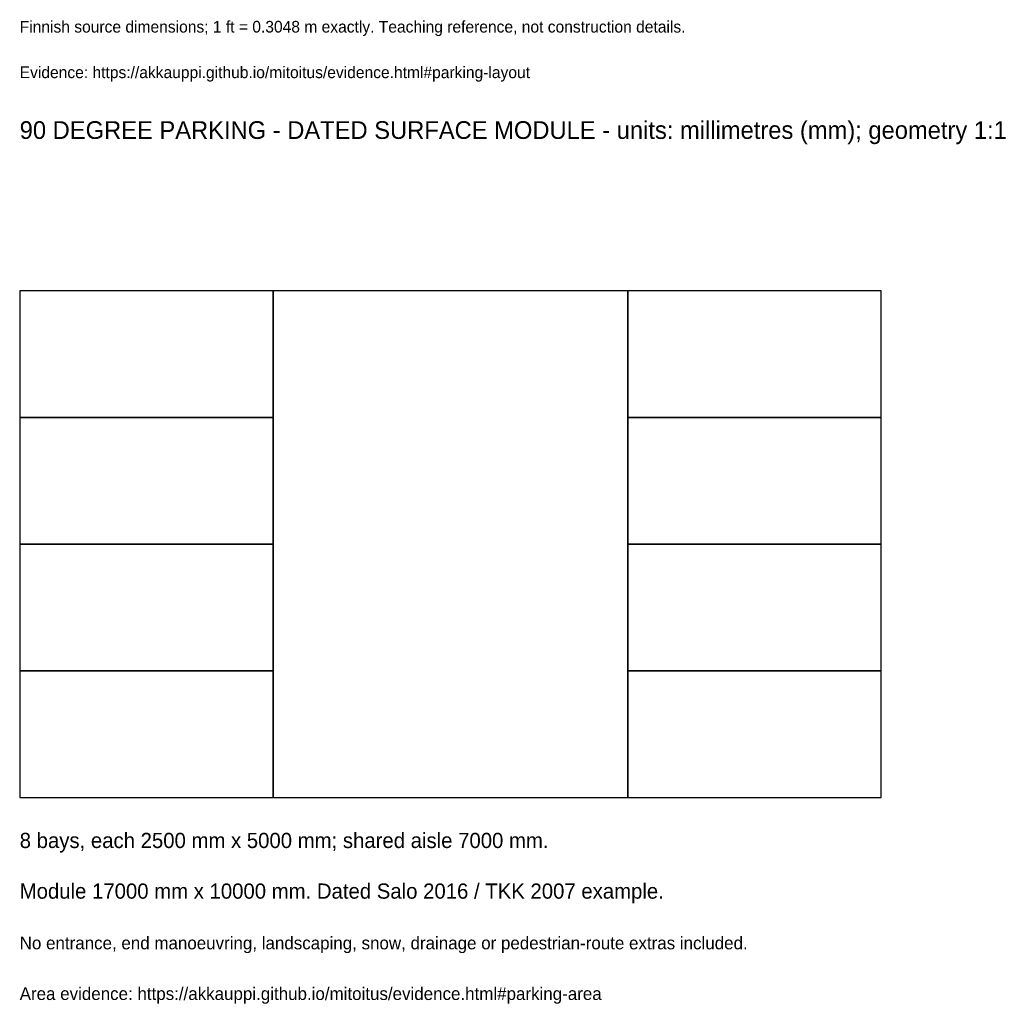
# Model space of a CAD drawing. Header units: millimetres. Extents: x 0 to 19409, y -4085 to 15354.
import ezdxf

# ---------------------------------------------------------------- set-up
doc = ezdxf.new("R2010")
doc.units = ezdxf.units.MM
for name, color, linetype in [('ANNOTATION', 7, 'Continuous'), ('OTHER', 8, 'Continuous'), ('REFERENCE', 7, 'Continuous')]:
    doc.layers.add(name, color=color, linetype=linetype)

msp = doc.modelspace()

# ---------------------------------------------------------------- linework, layer by layer
at = {"layer": 'OTHER'}
for p, q in [((12000, 10000), (5000, 10000)), ((5000, 10000), (5000, 0)), ((12000, 0), (12000, 10000)), ((5000, 0), (12000, 0))]:
    msp.add_line(p, q, dxfattribs=at)
at = {"layer": 'REFERENCE'}
for p, q in [((5000, 10000), (0, 10000)), ((0, 10000), (0, 7500)), ((5000, 7500), (5000, 10000)), ((17000, 10000), (12000, 10000)), ((12000, 10000), (12000, 7500)), ((17000, 7500), (17000, 10000)), ((5000, 7500), (0, 7500)), ((0, 7500), (0, 5000)), ((0, 7500), (5000, 7500)), ((5000, 5000), (5000, 7500)), ((17000, 7500), (12000, 7500)), ((12000, 7500), (12000, 5000)), ((12000, 7500), (17000, 7500)), ((17000, 5000), (17000, 7500)), ((5000, 5000), (0, 5000)), ((0, 5000), (0, 2500)), ((0, 5000), (5000, 5000)), ((5000, 2500), (5000, 5000)), ((17000, 5000), (12000, 5000)), ((12000, 5000), (12000, 2500)), ((12000, 5000), (17000, 5000)), ((17000, 2500), (17000, 5000)), ((5000, 2500), (0, 2500)), ((0, 2500), (0, 0)), ((0, 2500), (5000, 2500)), ((5000, 0), (5000, 2500)), ((17000, 2500), (12000, 2500)), ((12000, 2500), (12000, 0)), ((12000, 2500), (17000, 2500)), ((17000, 0), (17000, 2500)), ((0, 0), (5000, 0)), ((12000, 0), (17000, 0))]:
    msp.add_line(p, q, dxfattribs=at)

# ---------------------------------------------------------------- texts
at = {"layer": 'ANNOTATION'}
for s, height, p in [('Finnish source dimensions; 1 ft = 0.3048 m exactly. Teaching reference, not construction details.', 230, (0, 15100)), ('Evidence: https://akkauppi.github.io/mitoitus/evidence.html#parking-layout', 230, (0, 14200)), ('90 DEGREE PARKING - DATED SURFACE MODULE - units: millimetres (mm); geometry 1:1', 350, (0, 13000)), ('8 bays, each 2500 mm x 5000 mm; shared aisle 7000 mm.', 300, (0, -1000)), ('Module 17000 mm x 10000 mm. Dated Salo 2016 / TKK 2007 example.', 300, (0, -2000)), ('No entrance, end manoeuvring, landscaping, snow, drainage or pedestrian-route extras included.', 250, (0, -3000)), ('Area evidence: https://akkauppi.github.io/mitoitus/evidence.html#parking-area', 250, (0, -4000))]:
    msp.add_text(s, height=height, dxfattribs=at).set_placement(p)

doc.saveas('drawing.dxf')
